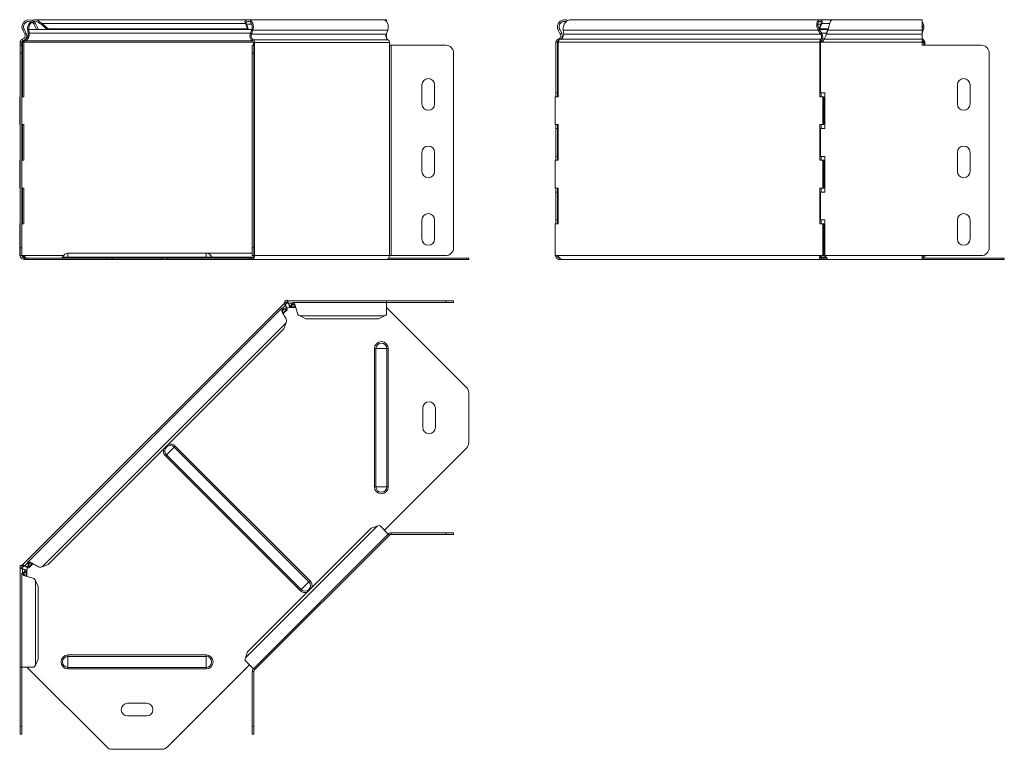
# Model space of a CAD drawing. Header units: millimetres. Extents: x -144 to 1516, y -6295 to 292.
# Tile 10 of 11: x -128 to 492, y -556 to -97. Entities that reach past the tile are written whole.
import ezdxf

# ---------------------------------------------------------------- set-up
doc = ezdxf.new("R2010")
doc.units = ezdxf.units.MM

msp = doc.modelspace()

# ---------------------------------------------------------------- linework, layer by layer
at = {"color": 7, "linetype": 'Continuous', "lineweight": 15}
for p, q in [((-119.28, -98.7), (-118.6, -97.98)), ((-118.6, -99.6), (-117.71, -99.13)), ((16.37, -96.75), (-117.9, -96.75)), ((-117.71, -99.13), (-115.97, -102.4)), ((-115.53, -98.7), (-115.04, -97.98)), ((-114.12, -99.6), (-113.5, -99.13)), ((-113.5, -99.13), (-109.65, -102.4)), ((14.67, -98.7), (14.18, -97.98)), ((15.1, -99.6), (14.48, -99.13)), ((15.86, -102.4), (14.48, -99.13)), ((101.22, -96.75), (16.37, -96.75)), ((103.34, -96.75), (101.22, -96.75)), ((103.34, -97.9), (103.34, -96.75)), ((376.01, -96.75), (219.17, -96.75)), ((377.22, -99.13), (375.84, -102.4)), ((383.66, -96.75), (376.01, -96.75)), ((376.6, -99.6), (377.22, -99.13)), ((377.03, -98.7), (377.52, -97.98)), ((440.41, -96.75), (383.66, -96.75)), ((440.41, -103.37), (440.41, -96.75)), ((-125.66, -103.37), (-124.38, -105.75)), ((-124.77, -102.9), (-123.5, -105.28)), ((-122.54, -103.37), (-121.92, -102.9)), ((-122.25, -105.75), (-122.54, -103.37)), ((-122.25, -105.75), (-121.62, -105.28)), ((-121.62, -105.28), (-121.92, -102.9)), ((-118.6, -99.6), (-116.86, -102.87)), ((-115.97, -102.4), (-116.86, -102.87)), ((-114.12, -99.6), (-110.27, -102.87)), ((-109.65, -102.4), (-110.27, -102.87)), ((16.49, -102.87), (-110.27, -102.87)), ((15.86, -102.4), (-109.65, -102.4)), ((16.49, -102.87), (15.1, -99.6)), ((16.49, -102.87), (15.86, -102.4)), ((18.56, -102.87), (16.49, -102.87)), ((18.55, -102.9), (17.65, -105.28)), ((19.17, -103.37), (18.27, -105.75)), ((103.13, -105.75), (104.03, -103.37)), ((103.34, -105.28), (103.34, -105.19)), ((103.34, -105.28), (103.34, -108.54)), ((211.42, -103.37), (212.3, -102.9)), ((212.69, -105.75), (211.42, -103.37)), ((213.57, -105.28), (212.3, -102.9)), ((212.69, -105.75), (213.57, -105.28)), ((214.53, -103.37), (214.82, -105.75)), ((375.04, -103.37), (375.66, -102.9)), ((376.54, -105.75), (375.04, -103.37)), ((376.6, -99.6), (375.42, -102.4)), ((375.84, -102.4), (375.53, -102.63)), ((375.65, -102.87), (381.07, -102.87)), ((377.17, -105.28), (375.66, -102.9)), ((375.84, -102.4), (381.25, -102.4)), ((376.54, -105.75), (377.17, -105.28)), ((381.06, -102.9), (380.2, -105.28)), ((381.06, -103.37), (380.2, -105.75)), ((380.2, -105.75), (380.2, -105.28)), ((381.06, -103.37), (381.06, -102.9)), ((440.47, -102.9), (440.41, -103.06)), ((440.41, -103.37), (440.41, -105.75)), ((441.1, -103.37), (440.41, -105.19)), ((-127.18, -110.8), (-127.18, -112.8)), ((-126.18, -110.8), (-126.18, -112.8)), ((-125.03, -110.8), (-125.74, -110.8)), ((-125.74, -145.25), (-125.74, -110.8)), ((-125.03, -145.25), (-125.03, -110.8)), ((-124.22, -110.03), (-124.34, -109.38)), ((19.55, -111.05), (19.55, -112.8)), ((20.25, -111.05), (20.25, -112.8)), ((105.11, -112.8), (105.11, -111.05)), ((209.89, -110.8), (210.89, -110.8)), ((209.89, -110.8), (209.89, -142.75)), ((210.89, -110.8), (210.89, -142.75)), ((211.48, -110.03), (211.23, -109.06)), ((211.33, -110.8), (211.33, -145.25)), ((376.07, -145.25), (376.07, -110.8)), ((376.78, -110.8), (376.07, -110.8)), ((376.37, -142.75), (376.37, -110.8)), ((376.37, -110.8), (378.07, -110.8)), ((376.82, -110.03), (376.64, -109.06)), ((379.78, -106.8), (379.78, -106.81)), ((440.41, -109.06), (440.41, -105.75)), ((440.41, -110.8), (440.41, -109.06)), ((440.41, -110.8), (440.41, -112.8)), ((441.47, -111.05), (441.47, -112.8)), ((442.18, -111.05), (442.18, -112.8)), ((-127.18, -117.8), (-127.18, -112.8)), ((-127.18, -112.8), (-126.18, -112.8)), ((-126.18, -112.8), (-126.18, -117.8)), ((18.82, -112.8), (19.82, -112.8)), ((18.82, -117.8), (18.82, -112.8)), ((19.82, -112.8), (19.82, -117.8)), ((20.25, -112.8), (19.82, -112.8)), ((106.17, -112.8), (105.11, -112.8)), ((106.17, -112.8), (140.55, -112.8)), ((477.62, -112.8), (440.41, -112.8)), ((-127.18, -240.25), (-127.18, -117.8)), ((-126.18, -240.25), (-126.18, -117.8)), ((18.82, -117.8), (18.82, -240.25)), ((19.82, -117.8), (19.82, -240.25)), ((145.55, -117.8), (145.55, -240.25)), ((145.55, -117.8), (145.55, -240.25)), ((482.62, -240.25), (482.62, -117.8)), ((125.55, -149.75), (125.55, -137.75)), ((133.55, -137.75), (133.55, -149.75)), ((462.62, -149.75), (462.62, -137.75)), ((470.62, -137.75), (470.62, -149.75)), ((-127.57, -145.25), (-127.57, -162.75)), ((-127.57, -145.25), (-127.18, -145.25)), ((-126.18, -145.25), (-125.03, -145.25)), ((209.5, -162.75), (209.5, -145.25)), ((211.33, -145.25), (209.5, -145.25)), ((209.89, -142.75), (210.89, -142.75)), ((209.89, -145.25), (209.89, -142.75)), ((210.89, -145.25), (210.89, -142.75)), ((377.91, -145.25), (376.07, -145.25)), ((376.37, -142.75), (379.07, -142.75)), ((376.78, -145.25), (376.78, -142.75)), ((377.91, -145.25), (377.91, -162.75)), ((377.91, -145.25), (378.62, -145.25)), ((378.62, -145.25), (378.62, -162.75)), ((379.07, -142.75), (379.07, -165.25)), ((-127.57, -162.75), (-127.18, -162.75)), ((-125.03, -162.75), (-126.18, -162.75)), ((-125.74, -185.25), (-125.74, -162.75)), ((-125.03, -185.25), (-125.03, -162.75)), ((209.5, -162.75), (211.33, -162.75)), ((209.89, -165.25), (209.89, -162.75)), ((209.89, -165.25), (210.89, -165.25)), ((209.89, -165.25), (209.89, -182.75)), ((210.89, -165.25), (210.89, -162.75)), ((210.89, -165.25), (210.89, -182.75)), ((211.33, -162.75), (211.33, -185.25)), ((376.07, -162.75), (377.91, -162.75)), ((376.07, -185.25), (376.07, -162.75)), ((376.37, -182.75), (376.37, -165.25)), ((379.07, -165.25), (376.37, -165.25)), ((376.78, -165.25), (376.78, -162.75)), ((377.91, -162.75), (378.62, -162.75)), ((-127.57, -185.25), (-127.57, -202.75)), ((-127.57, -185.25), (-127.18, -185.25)), ((-126.18, -185.25), (-125.03, -185.25)), ((125.55, -192.25), (125.55, -180.25)), ((133.55, -180.25), (133.55, -192.25)), ((209.5, -202.75), (209.5, -185.25)), ((211.33, -185.25), (209.5, -185.25)), ((209.89, -182.75), (210.89, -182.75)), ((209.89, -185.25), (209.89, -182.75)), ((210.89, -185.25), (210.89, -182.75)), ((377.91, -185.25), (376.07, -185.25)), ((376.37, -182.75), (379.07, -182.75)), ((376.78, -185.25), (376.78, -182.75)), ((377.91, -185.25), (377.91, -202.75)), ((377.91, -185.25), (378.62, -185.25)), ((378.62, -185.25), (378.62, -202.75)), ((379.07, -182.75), (379.07, -205.25)), ((462.62, -192.25), (462.62, -180.25)), ((470.62, -180.25), (470.62, -192.25)), ((-127.57, -202.75), (-127.18, -202.75)), ((-125.03, -202.75), (-126.18, -202.75)), ((-125.74, -225.25), (-125.74, -202.75)), ((-125.03, -225.25), (-125.03, -202.75)), ((209.5, -202.75), (211.33, -202.75)), ((209.89, -205.25), (209.89, -202.75)), ((210.89, -205.25), (210.89, -202.75)), ((211.33, -202.75), (211.33, -225.25)), ((376.07, -202.75), (377.91, -202.75)), ((376.07, -225.25), (376.07, -202.75)), ((376.78, -205.25), (376.78, -202.75)), ((377.91, -202.75), (378.62, -202.75)), ((209.89, -205.25), (210.89, -205.25)), ((209.89, -205.25), (209.89, -222.75)), ((210.89, -205.25), (210.89, -222.75)), ((376.37, -222.75), (376.37, -205.25)), ((379.07, -205.25), (376.37, -205.25)), ((125.55, -234.75), (125.55, -222.75)), ((133.55, -222.75), (133.55, -234.75)), ((209.89, -222.75), (210.89, -222.75)), ((209.89, -225.25), (209.89, -222.75)), ((210.89, -225.25), (210.89, -222.75)), ((376.37, -222.75), (379.07, -222.75)), ((376.78, -225.25), (376.78, -222.75)), ((379.07, -222.75), (379.07, -245.25)), ((462.62, -234.75), (462.62, -222.75)), ((470.62, -222.75), (470.62, -234.75)), ((-127.57, -225.25), (-127.57, -245.25)), ((-127.57, -225.25), (-127.18, -225.25)), ((-126.18, -225.25), (-125.03, -225.25)), ((209.5, -245.25), (209.5, -225.25)), ((211.33, -225.25), (209.5, -225.25)), ((377.91, -225.25), (376.07, -225.25)), ((377.91, -225.25), (377.91, -245.25)), ((377.91, -225.25), (378.62, -225.25)), ((378.62, -225.25), (378.62, -245.25)), ((-127.18, -245.25), (-127.18, -240.25)), ((-126.18, -240.25), (-126.18, -245.25)), ((18.82, -245.25), (18.82, -240.25)), ((19.82, -240.25), (19.82, -245.25)), ((-127.57, -245.25), (-127.18, -245.25)), ((-126.18, -245.25), (-127.18, -245.25)), ((-126.28, -245.25), (-126.49, -245.25)), ((-126.18, -245.25), (-126.09, -245.25)), ((-123.03, -246.75), (-124.68, -246.75)), ((-123.03, -247.75), (-124.68, -247.75)), ((-123.03, -246.75), (-123.03, -247.75)), ((-72.78, -246.75), (-123.03, -246.75)), ((-72.78, -247.75), (-123.03, -247.75)), ((-10.18, -243.75), (-97.18, -243.75)), ((-72.78, -246.75), (-69.25, -246.75)), ((-69.25, -247.75), (-72.78, -247.75)), ((-69.25, -246.75), (-38.12, -246.75)), ((-69.25, -247.75), (-38.12, -247.75)), ((-38.12, -246.75), (-34.59, -246.75)), ((-34.59, -247.75), (-38.12, -247.75)), ((17.07, -246.75), (-34.59, -246.75)), ((17.07, -247.75), (-34.59, -247.75)), ((18.82, -243.75), (-10.18, -243.75)), ((17.07, -246.75), (17.07, -247.75)), ((18.49, -246.75), (17.07, -246.75)), ((18.49, -247.75), (17.07, -247.75)), ((18.49, -247.75), (103.34, -247.75)), ((19.82, -245.25), (18.82, -245.25)), ((19.82, -245.25), (20.25, -245.25)), ((153.59, -247.75), (103.34, -247.75)), ((153.59, -246.75), (104.75, -246.75)), ((105.11, -245.25), (106.17, -245.25)), ((140.55, -245.25), (106.17, -245.25)), ((153.59, -246.75), (155.05, -246.75)), ((155.05, -247.75), (153.59, -247.75)), ((155.05, -246.75), (155.05, -247.75)), ((210.27, -245.25), (209.5, -245.25)), ((210.89, -245.34), (209.89, -245.4)), ((212.39, -247.75), (212.39, -246.75)), ((213.9, -247.75), (212.39, -247.75)), ((213.9, -247.75), (377.04, -247.75)), ((377.04, -246.75), (377.04, -247.75)), ((380.52, -246.75), (377.04, -246.75)), ((380.7, -247.75), (377.04, -247.75)), ((377.91, -245.25), (377.13, -245.25)), ((377.53, -245.25), (377.33, -245.25)), ((377.91, -245.25), (378.62, -245.25)), ((379.07, -243.75), (378.62, -243.75)), ((379.07, -245.25), (379.07, -245.4)), ((380.7, -247.75), (380.7, -247.26)), ((380.7, -247.75), (440.41, -247.75)), ((440.41, -245.25), (477.62, -245.25)), ((440.41, -247.75), (440.41, -245.25)), ((440.55, -246.11), (440.41, -245.78)), ((490.66, -246.75), (440.41, -246.75)), ((490.66, -247.75), (440.41, -247.75)), ((490.66, -246.75), (492.12, -246.75)), ((492.12, -247.75), (490.66, -247.75)), ((492.12, -246.75), (492.12, -247.75)), ((39, -275.22), (-125.74, -439.96)), ((37.16, -278.48), (-122.48, -438.12)), ((37.97, -278.42), (38.59, -279.04)), ((37.97, -278.42), (39.47, -278.71)), ((39, -275.22), (39.45, -274.77)), ((39, -275.22), (39.71, -275.93)), ((39.3, -273.77), (39.3, -274.77)), ((41, -273.77), (39.3, -273.77)), ((41, -274.77), (39.3, -274.77)), ((39.47, -278.71), (40.09, -279.34)), ((39.57, -276.56), (39.75, -276.74)), ((39.71, -275.93), (40.86, -274.77)), ((40.45, -273.77), (40.84, -273.38)), ((40.84, -273.38), (41.23, -273.77)), ((41, -273.77), (41, -274.77)), ((103.34, -273.77), (41, -273.77)), ((41.54, -275.37), (41.54, -275.12)), ((42.7, -277.84), (46.05, -277.84)), ((43.13, -276.57), (43.99, -275.3)), ((43.13, -277.46), (43.99, -276.19)), ((43.13, -276.57), (43.13, -277.46)), ((43.99, -275.3), (43.99, -276.19)), ((103.34, -274.77), (44.6, -274.77)), ((103.34, -274.77), (103.34, -273.77)), ((103.34, -273.77), (140.55, -273.77)), ((103.34, -282.36), (103.34, -274.77)), ((103.34, -274.77), (140.55, -274.77)), ((103.34, -277.93), (153.59, -328.18)), ((140.55, -273.77), (145.55, -273.77)), ((145.55, -274.77), (140.55, -274.77)), ((145.55, -273.77), (145.55, -274.77)), ((38.31, -281.67), (40.68, -279.31)), ((38.59, -279.04), (40.09, -279.34)), ((48.84, -283.24), (52.54, -284.99)), ((98.34, -284.99), (52.54, -284.99)), ((98.34, -284.99), (102.04, -283.24)), ((38.77, -291.31), (40.15, -287.46)), ((38.77, -291.31), (-109.65, -439.73)), ((155.05, -362.84), (155.05, -331.71)), ((126.05, -353.27), (126.05, -341.27)), ((134.05, -341.27), (134.05, -353.27)), ((153.59, -366.37), (101.93, -418.03)), ((104.4, -420.51), (99.04, -415.14)), ((93.64, -416.82), (15.86, -494.6)), ((19.55, -505.36), (104.4, -420.51)), ((105.11, -421.21), (20.25, -506.07)), ((97.49, -415.44), (93.64, -416.82)), ((105.11, -421.21), (104.4, -420.51)), ((106.17, -419.77), (140.55, -419.77)), ((106.17, -420.77), (140.55, -420.77)), ((140.55, -419.77), (145.55, -419.77)), ((145.55, -420.77), (140.55, -420.77)), ((145.55, -419.77), (145.55, -420.77)), ((-126.18, -440.41), (-125.74, -439.96)), ((-125.03, -440.67), (-125.74, -439.96)), ((-122.54, -438.93), (-121.92, -439.55)), ((-122.25, -440.43), (-122.54, -438.93)), ((-121.62, -441.05), (-121.92, -439.55)), ((-121.65, -441.63), (-119.29, -439.27)), ((-117.85, -439.92), (-117.85, -439.93)), ((-113.5, -441.11), (-109.65, -439.73)), ((-127.57, -441.8), (-127.18, -441.41)), ((-127.57, -441.8), (-127.18, -442.19)), ((-127.18, -440.26), (-127.18, -441.96)), ((-127.18, -440.26), (-126.18, -440.26)), ((-127.18, -441.96), (-126.18, -441.96)), ((-127.18, -441.96), (-127.18, -504.3)), ((-126.18, -440.26), (-126.18, -441.96)), ((-126.18, -441.82), (-125.03, -440.67)), ((-126.18, -445.56), (-126.18, -504.3)), ((-125.84, -442.5), (-125.59, -442.5)), ((-125.66, -444.94), (-124.38, -444.09)), ((-125.66, -444.94), (-124.77, -444.94)), ((-124.77, -444.94), (-123.5, -444.09)), ((-124.22, -440.71), (-124.4, -440.53)), ((-124.38, -444.09), (-123.5, -444.09)), ((-123.11, -447), (-123.11, -443.66)), ((-122.25, -440.43), (-121.62, -441.05)), ((-115.97, -453.5), (-117.71, -449.8)), ((-115.97, -453.5), (-115.97, -499.3)), ((15.86, -494.6), (14.48, -498.45)), ((-117.71, -503), (-115.97, -499.3)), ((14.18, -499.99), (19.55, -505.36)), ((-127.18, -504.3), (-126.18, -504.3)), ((-127.18, -541.51), (-127.18, -504.3)), ((-126.18, -504.3), (-118.6, -504.3)), ((-126.18, -541.51), (-126.18, -504.3)), ((-72.78, -554.54), (-123.03, -504.3)), ((17.07, -502.88), (-34.59, -554.54)), ((18.82, -507.13), (18.82, -541.51)), ((19.34, -505.15), (20.25, -506.07)), ((19.82, -507.13), (19.82, -541.51)), ((-59.68, -527.01), (-47.68, -527.01)), ((-47.68, -535.01), (-59.68, -535.01)), ((-127.18, -546.51), (-127.18, -541.51)), ((-126.18, -541.51), (-126.18, -546.51)), ((18.82, -546.51), (18.82, -541.51)), ((19.82, -541.51), (19.82, -546.51)), ((-126.18, -546.51), (-127.18, -546.51)), ((19.82, -546.51), (18.82, -546.51)), ((-69.25, -556.01), (-38.12, -556.01))]:
    msp.add_line(p, q, dxfattribs=at)
at = {"color": 7, "linetype": 'Continuous', "lineweight": 0}
for p, q in [((14.48, -99.13), (-113.5, -99.13)), ((377.22, -99.13), (382.3, -99.13)), ((-125.66, -103.37), (-124.77, -102.9)), ((-124.38, -105.75), (-123.5, -105.28)), ((18.55, -102.9), (-121.92, -102.9)), ((17.65, -105.28), (-121.62, -105.28)), ((18.55, -99.6), (15.1, -99.6)), ((18.27, -105.75), (17.65, -105.28)), ((19.17, -103.37), (18.55, -102.9)), ((104.03, -103.37), (19.17, -103.37)), ((103.34, -105.28), (103.31, -105.28)), ((214.53, -103.37), (375.04, -103.37)), ((374.81, -99.6), (376.6, -99.6)), ((375.66, -102.9), (381.06, -102.9)), ((377.17, -105.28), (380.2, -105.28)), ((381.06, -103.37), (440.41, -103.37)), ((440.41, -102.9), (440.47, -102.9)), ((441.1, -103.37), (440.47, -102.9)), ((-127.18, -110.8), (-126.18, -110.8)), ((-125.84, -109.06), (-125.59, -110.03)), ((19.52, -110.8), (-125.03, -110.8)), ((18.69, -110.03), (-124.22, -110.03)), ((103.13, -105.75), (18.27, -105.75)), ((19.34, -109.33), (19.14, -110.29)), ((104.19, -109.33), (19.34, -109.33)), ((20.25, -111.05), (19.55, -111.05)), ((105.11, -111.05), (20.25, -111.05)), ((211.33, -110.8), (376.07, -110.8)), ((212.67, -109.06), (376.64, -109.06)), ((214.82, -105.75), (376.54, -105.75)), ((376.71, -110.29), (378.19, -110.29)), ((378.07, -110.8), (440.41, -110.8)), ((378.61, -109.06), (440.41, -109.06)), ((380.2, -105.75), (440.41, -105.75)), ((440.41, -110.29), (441.06, -110.29)), ((440.41, -111.05), (441.47, -111.05)), ((441.26, -109.33), (441.06, -110.29)), ((442.18, -111.05), (441.47, -111.05)), ((20.25, -245.25), (20.25, -112.8)), ((105.11, -245.25), (105.11, -112.8)), ((106.17, -245.25), (106.17, -112.8)), ((-126.18, -117.8), (-127.18, -117.8)), ((19.82, -117.8), (18.82, -117.8)), ((-127.18, -240.25), (-126.18, -240.25)), ((18.82, -240.25), (19.82, -240.25)), ((-100.15, -245.25), (-125.78, -245.25)), ((-124.68, -247.75), (-124.68, -246.75)), ((-97.18, -246.11), (-100.62, -246.11)), ((-97.18, -246.11), (-97.18, -243.75)), ((-97.18, -246.75), (-97.18, -246.11)), ((-97.18, -246.11), (-10.18, -246.11)), ((-72.78, -247.75), (-72.78, -246.75)), ((-69.25, -246.75), (-69.25, -247.75)), ((-38.12, -247.75), (-38.12, -246.75)), ((-34.59, -246.75), (-34.59, -247.75)), ((-10.18, -246.11), (-10.18, -243.75)), ((-10.18, -246.75), (-10.18, -246.11)), ((-10.18, -246.11), (-6.75, -246.11)), ((-6.75, -246.11), (19.36, -246.11)), ((18.49, -247.75), (18.49, -246.75)), ((105.11, -245.25), (20.25, -245.25)), ((153.59, -247.75), (153.59, -246.75)), ((210.58, -245.25), (376.83, -245.25)), ((376.36, -246.11), (380.03, -246.11)), ((379.07, -245.25), (440.41, -245.25)), ((440.55, -246.11), (440.41, -246.11)), ((490.66, -247.75), (490.66, -246.75)), ((39.57, -276.56), (37.73, -278.41)), ((44.15, -275.12), (41.54, -275.12)), ((45.89, -277.46), (43.13, -277.46)), ((45.19, -276.19), (43.99, -276.19)), ((140.55, -274.77), (140.55, -273.77)), ((38.59, -279.04), (37.74, -279.89)), ((40.09, -279.34), (38.15, -281.28)), ((102.04, -283.24), (48.84, -283.24)), ((40.15, -287.46), (-113.5, -441.11)), ((96.62, -303.77), (95.68, -303.77)), ((95.68, -303.77), (95.68, -390.77)), ((103.48, -303.77), (96.62, -303.77)), ((96.62, -303.77), (96.62, -390.77)), ((103.48, -303.77), (103.48, -390.77)), ((104.42, -303.77), (103.48, -303.77)), ((104.42, -303.77), (104.42, -390.77)), ((-30.33, -365.77), (-29.67, -365.11)), ((-29.67, -365.11), (55.16, -449.95)), ((-35.85, -371.28), (-35.19, -370.62)), ((-35.85, -371.28), (48.99, -456.12)), ((-35.19, -370.62), (-30.33, -365.77)), ((-35.19, -370.62), (49.65, -455.46)), ((-30.33, -365.77), (54.5, -450.61)), ((96.62, -390.77), (95.68, -390.77)), ((103.48, -390.77), (96.62, -390.77)), ((104.42, -390.77), (103.48, -390.77)), ((97.49, -415.44), (14.48, -498.45)), ((106.17, -420.77), (106.17, -419.77)), ((140.55, -420.77), (140.55, -419.77)), ((-122.55, -438.68), (-124.4, -440.53)), ((-121.07, -438.7), (-121.92, -439.55)), ((-119.68, -439.11), (-121.62, -441.05)), ((-125.84, -442.5), (-125.84, -445.11)), ((-124.77, -444.94), (-124.77, -446.15)), ((-123.5, -444.09), (-123.5, -446.85)), ((-117.71, -449.8), (-117.71, -503)), ((49.65, -455.46), (54.5, -450.61)), ((54.5, -450.61), (55.16, -449.95)), ((48.99, -456.12), (49.65, -455.46)), ((-97.18, -497.58), (-97.18, -496.64)), ((-97.18, -496.64), (-10.18, -496.64)), ((-97.18, -504.44), (-97.18, -497.58)), ((-97.18, -497.58), (-10.18, -497.58)), ((-10.18, -497.58), (-10.18, -496.64)), ((-10.18, -504.44), (-10.18, -497.58)), ((-97.18, -504.44), (-10.18, -504.44)), ((-97.18, -505.38), (-97.18, -504.44)), ((-97.18, -505.38), (-10.18, -505.38)), ((-10.18, -505.38), (-10.18, -504.44)), ((19.82, -507.13), (18.82, -507.13)), ((-127.18, -541.51), (-126.18, -541.51)), ((18.82, -541.51), (19.82, -541.51))]:
    msp.add_line(p, q, dxfattribs=at)
at = {"color": 7, "linetype": 'Continuous', "lineweight": 15, "flags": 128}
for points in [[(14.18, -97.98), (14.84, -97.3), (15.6, -96.88), (16.4, -96.75), (17.21, -96.91), (17.96, -97.35), (18.6, -98.05), (19.1, -98.96), (19.43, -100.01), (19.55, -101.15), (19.46, -102.29), (19.17, -103.37)], [(14.67, -98.7), (15.3, -98.09), (16.04, -97.78), (16.82, -97.81), (17.54, -98.17), (18.16, -98.83), (18.6, -99.73), (18.82, -100.78), (18.8, -101.87), (18.55, -102.9)], [(104.03, -103.37), (104.31, -102.29), (104.4, -101.15), (104.28, -100.01), (103.96, -98.96), (103.46, -98.05), (102.81, -97.35), (102.06, -96.91), (101.26, -96.75), (101.22, -96.75)], [(440.41, -109.86), (440.56, -109.99), (441.06, -110.29)]]:
    msp.add_lwpolyline(points, dxfattribs=at)
at = {"color": 7, "linetype": 'Continuous', "lineweight": 15}
for centre, radius, start, end in [((-121.68, -101.25), 4.5, 46.69362, 208.07249), ((-121.68, -101.25), 3.5, 46.69362, 208.07249), ((435.77, -101.26), 5.73, 338.38686, 35.91144), ((-126.41, -106.83), 3.3, 284.5412, 28.07249), ((21.3, -106.92), 4, 155.80956, 237.33007), ((436.03, -101.25), 4.74, 339.67451, 22.3977), ((-125.38, -110.8), 1.8, 104.5412, 180), ((-125.38, -110.8), 0.8, 104.5412, 180), ((-126.41, -106.83), 2.3, 284.5412, 28.07249), ((20.88, -106.92), 2.86, 155.80956, 237.33007), ((18.74, -110.99), 0.811, 355.50711, 60.34706), ((18.44, -110.91), 1.82, 355.50711, 60.34706), ((105.73, -106.92), 2.86, 155.80956, 237.33007), ((103.29, -110.91), 1.82, 355.50711, 60.34706), ((442.04, -107.62), 1.88, 209.50183, 245.41474), ((440.66, -110.99), 0.811, 355.50711, 60.34706), ((440.36, -110.91), 1.82, 355.50711, 60.34706), ((140.55, -117.8), 5, 0, 90), ((140.55, -117.8), 5, 0, 90), ((477.62, -117.8), 5, 0, 90), ((129.55, -137.75), 4, 0, 180), ((466.62, -137.75), 4, 0, 180), ((129.55, -149.75), 4, 180, 0), ((466.62, -149.75), 4, 180, 0), ((129.55, -180.25), 4, 0, 180), ((466.62, -180.25), 4, 0, 180), ((129.55, -192.25), 4, 180, 0), ((466.62, -192.25), 4, 180, 0), ((129.55, -222.75), 4, 0, 180), ((466.62, -222.75), 4, 0, 180), ((129.55, -234.75), 4, 180, 0), ((466.62, -234.75), 4, 180, 0), ((140.55, -240.25), 5, 270, 0), ((140.55, -240.25), 5, 270, 0), ((477.62, -240.25), 5, 270, 360), ((-124.68, -245.25), 2.5, 180, 270), ((-124.68, -245.25), 1.5, 180, 270), ((-125.94, -246.49), 1.25, 82.98465, 97.01535), ((-101.55, -245.75), 1, 270, 338.97733), ((-97.18, -247.43), 3.68, 90, 158.97733), ((-10.18, -247.43), 3.68, 21.02267, 90), ((-5.82, -245.75), 1, 201.02267, 270), ((18.04, -245.56), 2.23, 281.42175, 8.04947), ((18.22, -245.44), 1.34, 281.42175, 8.04947), ((102.9, -245.56), 2.23, 281.42175, 8.04947), ((212.39, -245.25), 2.5, 180, 183.3405), ((210.43, -246.49), 1.25, 82.98465, 97.01535), ((376.98, -246.49), 1.25, 82.98465, 97.01535), ((441.49, -245.75), 1, 201.02267, 270), ((439.83, -245.34), 1.64, 311.24132, 3.02876), ((438.99, -245.29), 3.19, 332.75408, 0.72057), ((41.22, -275.62), 2.5, 250.24963, 300.99751), ((150.05, -331.71), 5, 0, 45), ((130.05, -341.27), 4, 0, 180), ((130.05, -353.27), 4, 180, 0), ((150.05, -362.84), 5, 315, 0), ((106.17, -422.27), 2.5, 90, 135), ((106.17, -422.27), 1.5, 90, 135), ((-125.34, -442.17), 2.5, 328.78935, 18.85671), ((21.32, -507.13), 2.5, 135, 180), ((21.32, -507.13), 1.5, 135, 180), ((-59.68, -531.01), 4, 90, 270), ((-47.68, -531.01), 4, 270, 90), ((-69.25, -551.01), 5, 225, 270), ((-38.12, -551.01), 5, 270, 315)]:
    msp.add_arc(centre, radius, start, end, dxfattribs=at)
at = {"color": 7, "linetype": 'Continuous', "lineweight": 0}
for centre, radius, start, end in [((100.05, -303.77), 4.37, 0, 180), ((100.05, -303.77), 3.43, 0, 180), ((-32.76, -368.2), 3.43, 45, 225), ((-32.76, -368.2), 4.37, 45, 105.1051), ((-32.76, -368.2), 4.37, 164.8949, 225), ((100.05, -390.77), 4.37, 180, 0), ((100.05, -390.77), 3.43, 180, 0), ((52.08, -453.03), 3.43, 225, 45), ((52.08, -453.03), 4.37, 344.8949, 45), ((52.08, -453.03), 4.37, 225, 285.1051), ((-97.18, -501.01), 4.37, 90, 270), ((-97.18, -501.01), 3.43, 90, 270), ((-10.18, -501.01), 4.37, 270, 90), ((-10.18, -501.01), 3.43, 270, 90)]:
    msp.add_arc(centre, radius, start, end, dxfattribs=at)
at = {"color": 7, "linetype": 'Continuous', "lineweight": 15}
for points, knots in [([(-122.54, -103.37), (-122.58, -102.88), (-122.66, -101.89), (-122.27, -100.28), (-121.61, -98.87), (-120.94, -98.22), (-120.65, -97.93)], [0, 0, 0, 0, 0.264782, 0.529565, 0.794347, 1, 1, 1, 1]), ([(-121.92, -102.9), (-121.92, -102.51), (-121.93, -101.75), (-121.57, -100.48), (-120.92, -99.36), (-120.29, -98.62), (-119.86, -98.41), (-119.81, -98.38)], [0, 0, 0, 0, 0.240268, 0.480537, 0.720805, 0.961074, 1, 1, 1, 1]), ([(-119.71, -97.29), (-119.51, -97.16), (-118.89, -96.78), (-117.68, -96.68), (-116.25, -97), (-115.44, -97.65), (-115.04, -97.98)], [0, 0, 0, 0, 0.134412, 0.422942, 0.711471, 1, 1, 1, 1]), ([(-118.59, -97.87), (-118.3, -97.81), (-117.62, -97.68), (-116.53, -97.96), (-115.86, -98.45), (-115.53, -98.7)], [0, 0, 0, 0, 0.26954, 0.63477, 1, 1, 1, 1]), ([(211.42, -103.37), (211.21, -102.88), (210.81, -101.89), (210.9, -100.27), (211.51, -98.79), (212.6, -97.6), (214.03, -96.85), (215.61, -96.69), (216.8, -96.86), (217.31, -97.21), (217.39, -97.27)], [0, 0, 0, 0, 0.139254, 0.278508, 0.417762, 0.557016, 0.69627, 0.835524, 0.974778, 1, 1, 1, 1]), ([(212.3, -102.9), (212.14, -102.51), (211.83, -101.75), (211.9, -100.49), (212.37, -99.33), (213.22, -98.41), (214.33, -97.85), (215.46, -97.67), (216.13, -97.87), (216.41, -97.95)], [0, 0, 0, 0, 0.149172, 0.298344, 0.447516, 0.596688, 0.74586, 0.895032, 1, 1, 1, 1]), ([(219.18, -96.78), (218.77, -96.81), (217.88, -96.86), (216.62, -97.61), (215.54, -98.78), (214.79, -100.27), (214.42, -101.89), (214.49, -102.88), (214.53, -103.37)], [0, 0, 0, 0, 0.145898, 0.316718, 0.487539, 0.658359, 0.82918, 1, 1, 1, 1]), ([(375.04, -103.37), (374.76, -102.9), (374.54, -102.39), (374.23, -101.35), (374.14, -100.81), (374.09, -99.78), (374.13, -99.28), (374.32, -98.39), (374.47, -97.99), (374.85, -97.35), (375.08, -97.11), (375.59, -96.79), (375.86, -96.73), (376.4, -96.78), (376.66, -96.9), (377.14, -97.32), (377.35, -97.61), (377.52, -97.98)], [0, 0, 0, 0, 0.125, 0.125, 0.25, 0.25, 0.375, 0.375, 0.5, 0.5, 0.625, 0.625, 0.75, 0.75, 0.875, 0.875, 1, 1, 1, 1]), ([(375.66, -102.9), (375.42, -102.53), (375.23, -102.14), (374.94, -101.32), (374.84, -100.91), (374.76, -100.1), (374.77, -99.72), (374.87, -99.03), (374.96, -98.72), (375.22, -98.22), (375.37, -98.03), (375.72, -97.78), (375.91, -97.73), (376.28, -97.78), (376.46, -97.87), (376.79, -98.19), (376.93, -98.42), (377.03, -98.7)], [0, 0, 0, 0, 0.125, 0.125, 0.25, 0.25, 0.375, 0.375, 0.5, 0.5, 0.625, 0.625, 0.75, 0.75, 0.875, 0.875, 1, 1, 1, 1]), ([(383.66, -96.78), (383.53, -96.81), (383.25, -96.86), (382.83, -97.61), (382.39, -98.78), (381.94, -100.27), (381.5, -101.89), (381.2, -102.88), (381.06, -103.37)], [0, 0, 0, 0, 0.145898, 0.316718, 0.487539, 0.658359, 0.82918, 1, 1, 1, 1]), ([(-124.22, -110.03), (-123.79, -109.9), (-123.38, -109.67), (-122.65, -109.02), (-122.34, -108.61), (-121.87, -107.7), (-121.71, -107.2), (-121.55, -106.21), (-121.55, -105.72), (-121.62, -105.28)], [0, 0, 0, 0, 0.25, 0.25, 0.5, 0.5, 0.75, 0.75, 1, 1, 1, 1]), ([(213.33, -108.76), (213.46, -108.56), (213.72, -108.16), (213.92, -107.45), (213.98, -106.71), (213.88, -105.96), (213.67, -105.51), (213.57, -105.28)], [0, 0, 0, 0, 0.1889888, 0.3917416, 0.5944944, 0.7972472, 1, 1, 1, 1]), ([(376.82, -110.03), (377.07, -109.9), (377.29, -109.67), (377.64, -109.02), (377.76, -108.61), (377.85, -107.7), (377.83, -107.2), (377.61, -106.21), (377.42, -105.72), (377.17, -105.28)], [0, 0, 0, 0, 0.25, 0.25, 0.5, 0.5, 0.75, 0.75, 1, 1, 1, 1]), ([(380.2, -105.28), (380.14, -105.51), (380.01, -105.96), (379.86, -106.49), (379.79, -106.77), (379.78, -106.8)], [0, 0, 0, 0, 0.471133, 0.942267, 1, 1, 1, 1]), ([(381.77, -101), (381.68, -101.24), (381.44, -101.9), (381.2, -102.51), (381.06, -102.9)], [0, 0, 0, 0, 0.374777, 1, 1, 1, 1]), ([(-125.74, -110.8), (-125.69, -110.6), (-125.63, -110.29), (-125.47, -110.03), (-125.42, -109.94)], [0, 0, 0, 0, 0.653958, 1, 1, 1, 1]), ([(-125.03, -110.8), (-124.96, -110.63), (-124.86, -110.45), (-124.58, -110.17), (-124.41, -110.07), (-124.22, -110.03)], [0, 0, 0, 0, 0.5, 0.5, 1, 1, 1, 1]), ([(-123.88, -108.85), (-123.74, -108.77), (-123.45, -108.59), (-123.07, -108.21), (-122.74, -107.76), (-122.49, -107.26), (-122.32, -106.74), (-122.24, -106.22), (-122.24, -105.91), (-122.25, -105.75)], [0, 0, 0, 0, 0.133466, 0.277889, 0.422311, 0.566733, 0.711155, 0.855578, 1, 1, 1, 1]), ([(209.89, -110.8), (209.89, -110.41), (210.02, -110.01), (210.5, -109.39), (210.85, -109.16), (211.23, -109.06)], [0, 0, 0, 0, 0.5, 0.5, 1, 1, 1, 1]), ([(210.89, -110.8), (210.89, -110.63), (210.95, -110.45), (211.16, -110.17), (211.31, -110.07), (211.48, -110.03)], [0, 0, 0, 0, 0.5, 0.5, 1, 1, 1, 1]), ([(211.23, -109.06), (211.57, -108.97), (211.88, -108.81), (212.41, -108.36), (212.62, -108.07), (212.9, -107.44), (212.97, -107.09), (212.94, -106.4), (212.85, -106.06), (212.69, -105.75)], [0, 0, 0, 0, 0.25, 0.25, 0.5, 0.5, 0.75, 0.75, 1, 1, 1, 1]), ([(212.67, -109.06), (212.34, -109.16), (212.03, -109.39), (211.56, -110.01), (211.4, -110.41), (211.33, -110.8)], [0, 0, 0, 0, 0.5, 0.5, 1, 1, 1, 1]), ([(214.82, -105.75), (214.85, -106.06), (214.82, -106.4), (214.65, -107.09), (214.51, -107.44), (214.12, -108.07), (213.88, -108.36), (213.32, -108.81), (213, -108.97), (212.67, -109.06)], [0, 0, 0, 0, 0.25, 0.25, 0.5, 0.5, 0.75, 0.75, 1, 1, 1, 1]), ([(376.07, -110.8), (376.01, -110.41), (376.04, -110.01), (376.25, -109.39), (376.44, -109.16), (376.64, -109.06)], [0, 0, 0, 0, 0.5, 0.5, 1, 1, 1, 1]), ([(376.64, -109.06), (376.79, -108.97), (376.91, -108.81), (377.1, -108.36), (377.15, -108.07), (377.16, -107.44), (377.12, -107.09), (376.91, -106.4), (376.75, -106.06), (376.54, -105.75)], [0, 0, 0, 0, 0.25, 0.25, 0.5, 0.5, 0.75, 0.75, 1, 1, 1, 1]), ([(376.78, -110.8), (376.71, -110.63), (376.69, -110.45), (376.72, -110.17), (376.76, -110.07), (376.82, -110.03)], [0, 0, 0, 0, 0.5, 0.5, 1, 1, 1, 1]), ([(378.61, -109.06), (378.52, -109.16), (378.43, -109.39), (378.25, -110.01), (378.16, -110.41), (378.07, -110.8)], [0, 0, 0, 0, 0.5, 0.5, 1, 1, 1, 1]), ([(380.2, -105.75), (380.07, -106.06), (379.94, -106.4), (379.67, -107.09), (379.54, -107.44), (379.27, -108.07), (379.14, -108.36), (378.88, -108.81), (378.74, -108.97), (378.61, -109.06)], [0, 0, 0, 0, 0.25, 0.25, 0.5, 0.5, 0.75, 0.75, 1, 1, 1, 1]), ([(-124.7, -246.79), (-124.75, -246.74), (-124.95, -246.53), (-125.27, -246.13), (-125.66, -245.71), (-125.98, -245.44), (-126.18, -245.37), (-126.24, -245.35)], [0, 0, 0, 0, 0.091759, 0.373939, 0.634781, 0.889624, 1, 1, 1, 1]), ([(-123.17, -246.75), (-123.25, -246.75), (-123.35, -246.73), (-123.53, -246.65), (-123.62, -246.59), (-123.8, -246.46), (-123.89, -246.39), (-124.03, -246.28), (-124.07, -246.24), (-124.14, -246.18), (-124.17, -246.16), (-124.2, -246.13), (-124.21, -246.12), (-124.23, -246.1), (-124.23, -246.1), (-124.24, -246.09), (-124.25, -246.09), (-124.25, -246.09), (-124.25, -246.08), (-124.25, -246.08), (-124.25, -246.08), (-124.38, -245.98), (-124.5, -245.87), (-124.73, -245.69), (-124.85, -245.6), (-125.1, -245.46), (-125.22, -245.4), (-125.49, -245.3), (-125.63, -245.27), (-125.78, -245.25)], [0, 0, 0, 0, 0.125, 0.125, 0.25, 0.25, 0.375, 0.375, 0.4375, 0.4375, 0.46875, 0.46875, 0.484375, 0.484375, 0.492188, 0.492188, 0.496094, 0.496094, 0.498047, 0.498047, 0.5, 0.5, 0.625, 0.625, 0.75, 0.75, 0.875, 0.875, 1, 1, 1, 1]), ([(212.39, -247.75), (212.33, -247.75), (212.23, -247.75), (212.07, -247.73), (211.92, -247.71), (211.78, -247.68), (211.64, -247.64), (211.5, -247.59), (211.37, -247.54), (211.25, -247.48), (211.13, -247.41), (211.02, -247.34), (210.91, -247.27), (210.82, -247.2), (210.72, -247.12), (210.64, -247.04), (210.56, -246.95), (210.48, -246.87), (210.41, -246.79), (210.35, -246.7), (210.25, -246.56), (210.13, -246.35), (210.03, -246.09), (209.95, -245.84), (209.91, -245.6), (209.9, -245.47), (209.89, -245.4)], [0, 0, 0, 0, 0.036, 0.07123, 0.105706, 0.139446, 0.172469, 0.204795, 0.236446, 0.267444, 0.297814, 0.327581, 0.356773, 0.38542, 0.413551, 0.4412, 0.468401, 0.495189, 0.521604, 0.547683, 0.573467, 0.652024, 0.732615, 0.816667, 0.905438, 1, 1, 1, 1]), ([(210.58, -245.25), (210.64, -245.27), (210.76, -245.32), (210.92, -245.39), (211.07, -245.47), (211.2, -245.55), (211.32, -245.64), (211.44, -245.74), (211.57, -245.88), (211.72, -246.05), (211.88, -246.24), (212.05, -246.43), (212.23, -246.64), (212.41, -246.83), (212.59, -247.02), (212.78, -247.2), (212.96, -247.35), (213.15, -247.49), (213.35, -247.6), (213.54, -247.68), (213.72, -247.74), (213.84, -247.75), (213.9, -247.75)], [0, 0, 0, 0, 0.0527, 0.100681, 0.144042, 0.182914, 0.217484, 0.248014, 0.29495, 0.343138, 0.393022, 0.445004, 0.499439, 0.552547, 0.605579, 0.65885, 0.712671, 0.767342, 0.82315, 0.880366, 0.939239, 1, 1, 1, 1]), ([(212.39, -246.75), (212.12, -246.75), (211.88, -246.68), (211.58, -246.52), (211.49, -246.46), (211.34, -246.33), (211.27, -246.26), (211.19, -246.15), (211.16, -246.12), (211.13, -246.07), (211.13, -246.07), (211.12, -246.05), (211.11, -246.04), (211.09, -246.01), (211.08, -245.99), (211.03, -245.9), (211, -245.82), (210.92, -245.6), (210.9, -245.46), (210.89, -245.34)], [0, 0, 0, 0, 0.25, 0.25, 0.375, 0.375, 0.5, 0.5, 0.5625, 0.5625, 0.578125, 0.578125, 0.59375, 0.59375, 0.625, 0.625, 0.75, 0.75, 1, 1, 1, 1]), ([(377.04, -247.75), (377, -247.75), (376.92, -247.75), (376.8, -247.73), (376.68, -247.71), (376.58, -247.68), (376.48, -247.64), (376.38, -247.59), (376.29, -247.54), (376.21, -247.48), (376.14, -247.42), (376.07, -247.35), (376.01, -247.28), (375.96, -247.2), (375.91, -247.12), (375.87, -247.04), (375.84, -246.96), (375.81, -246.88), (375.79, -246.8), (375.78, -246.72), (375.77, -246.56), (375.78, -246.34), (375.85, -246.07), (375.98, -245.82), (376.15, -245.61), (376.35, -245.45), (376.58, -245.32), (376.74, -245.27), (376.83, -245.25)], [0, 0, 0, 0, 0.031769, 0.062831, 0.0932, 0.122891, 0.151919, 0.180302, 0.208059, 0.235209, 0.261772, 0.287771, 0.31323, 0.338175, 0.362632, 0.386629, 0.410198, 0.433371, 0.45618, 0.478661, 0.500851, 0.578177, 0.651322, 0.721475, 0.789977, 0.858273, 0.92782, 1, 1, 1, 1]), ([(377.04, -246.75), (376.91, -246.75), (376.8, -246.73), (376.61, -246.65), (376.53, -246.59), (376.42, -246.46), (376.38, -246.39), (376.35, -246.28), (376.35, -246.24), (376.35, -246.18), (376.35, -246.16), (376.35, -246.13), (376.35, -246.12), (376.36, -246.1), (376.36, -246.1), (376.36, -246.09), (376.36, -246.09), (376.36, -246.09), (376.36, -246.08), (376.36, -246.08), (376.36, -246.08), (376.39, -245.98), (376.43, -245.87), (376.57, -245.69), (376.66, -245.6), (376.86, -245.46), (376.98, -245.4), (377.24, -245.3), (377.38, -245.27), (377.53, -245.25)], [0, 0, 0, 0, 0.125, 0.125, 0.25, 0.25, 0.375, 0.375, 0.4375, 0.4375, 0.46875, 0.46875, 0.484375, 0.484375, 0.492188, 0.492188, 0.496094, 0.496094, 0.498047, 0.498047, 0.5, 0.5, 0.625, 0.625, 0.75, 0.75, 0.875, 0.875, 1, 1, 1, 1]), ([(379.07, -245.4), (379.15, -245.44), (379.29, -245.53), (379.5, -245.67), (379.68, -245.79), (379.83, -245.91), (379.96, -246.03), (380.08, -246.16), (380.21, -246.31), (380.34, -246.5), (380.45, -246.69), (380.55, -246.89), (380.63, -247.06), (380.69, -247.22), (380.73, -247.36), (380.76, -247.49), (380.77, -247.6), (380.76, -247.68), (380.74, -247.74), (380.71, -247.75), (380.7, -247.75)], [0, 0, 0, 0, 0.060779, 0.116021, 0.165803, 0.210232, 0.249456, 0.283693, 0.336739, 0.391737, 0.449105, 0.50921, 0.572372, 0.623932, 0.678241, 0.735597, 0.796253, 0.860423, 0.928288, 1, 1, 1, 1]), ([(40.45, -285.92), (40.28, -285.54), (40.07, -285.12), (39.59, -284.22), (39.33, -283.75), (38.79, -282.79), (38.52, -282.31), (38.01, -281.39), (37.78, -280.95), (37.4, -280.15), (37.25, -279.79), (37.06, -279.18), (37.02, -278.93), (37.07, -278.56), (37.16, -278.44), (37.47, -278.33), (37.69, -278.35), (37.97, -278.42)], [0, 0, 0, 0, 0.125, 0.125, 0.25, 0.25, 0.375, 0.375, 0.5, 0.5, 0.625, 0.625, 0.75, 0.75, 0.875, 0.875, 1, 1, 1, 1]), ([(39.57, -276.56), (39.37, -276.22), (39.18, -275.91), (38.97, -275.45), (38.94, -275.29), (39, -275.22)], [0, 0, 0, 0, 0.5, 0.5, 1, 1, 1, 1]), ([(39.47, -278.71), (39.68, -278.73), (39.84, -278.71), (40.05, -278.54), (40.09, -278.4), (40.08, -278.01), (40.03, -277.77), (39.84, -277.21), (39.72, -276.89), (39.57, -276.56)], [0, 0, 0, 0, 0.25, 0.25, 0.5, 0.5, 0.75, 0.75, 1, 1, 1, 1]), ([(39.75, -276.74), (39.69, -276.55), (39.65, -276.38), (39.62, -276.1), (39.64, -275.99), (39.71, -275.93)], [0, 0, 0, 0, 0.5, 0.5, 1, 1, 1, 1]), ([(40.46, -275.18), (40.17, -275.45), (39.87, -275.73), (39.66, -276.02), (39.66, -276.03)], [0, 0, 0, 0, 0.969228, 1, 1, 1, 1]), ([(40.09, -279.34), (40.35, -279.41), (40.54, -279.41), (40.76, -279.25), (40.78, -279.09), (40.69, -278.62), (40.57, -278.31), (40.22, -277.58), (40, -277.17), (39.75, -276.74)], [0, 0, 0, 0, 0.25, 0.25, 0.5, 0.5, 0.75, 0.75, 1, 1, 1, 1]), ([(41, -273.77), (41.09, -273.77), (41.18, -273.91), (41.36, -274.39), (41.45, -274.74), (41.54, -275.12)], [0, 0, 0, 0, 0.5, 0.5, 1, 1, 1, 1]), ([(41, -274.77), (41.09, -274.77), (41.18, -274.83), (41.36, -275.05), (41.45, -275.2), (41.54, -275.37)], [0, 0, 0, 0, 0.5, 0.5, 1, 1, 1, 1]), ([(41.54, -275.12), (41.67, -275.46), (41.81, -275.77), (42.07, -276.3), (42.2, -276.51), (42.47, -276.79), (42.6, -276.86), (42.87, -276.83), (43, -276.74), (43.13, -276.57)], [0, 0, 0, 0, 0.25, 0.25, 0.5, 0.5, 0.75, 0.75, 1, 1, 1, 1]), ([(41.54, -275.37), (41.67, -275.85), (41.81, -276.31), (42.07, -277.06), (42.2, -277.37), (42.47, -277.77), (42.6, -277.86), (42.87, -277.82), (43, -277.69), (43.13, -277.46)], [0, 0, 0, 0, 0.25, 0.25, 0.5, 0.5, 0.75, 0.75, 1, 1, 1, 1]), ([(43.99, -275.3), (44.13, -275.06), (44.28, -274.89), (44.58, -274.74), (44.73, -274.76), (45.02, -274.99), (45.17, -275.19), (45.47, -275.76), (45.61, -276.12), (45.91, -276.96), (46.06, -277.44), (46.35, -278.45), (46.5, -278.98), (46.8, -280.03), (46.95, -280.56), (47.24, -281.53), (47.39, -281.98), (47.54, -282.36)], [0, 0, 0, 0, 0.125, 0.125, 0.25, 0.25, 0.375, 0.375, 0.5, 0.5, 0.625, 0.625, 0.75, 0.75, 0.875, 0.875, 1, 1, 1, 1]), ([(43.99, -276.19), (44.13, -276.03), (44.43, -275.72), (44.87, -275.79), (45.32, -276.26), (45.76, -277.11), (46.19, -278.18), (46.47, -278.96), (46.6, -279.32)], [0, 0, 0, 0, 0.169689, 0.339378, 0.509068, 0.678757, 0.848446, 1, 1, 1, 1]), ([(38.94, -283.07), (38.78, -282.73), (38.44, -281.99), (37.99, -280.95), (37.7, -280.03), (37.68, -279.39), (37.95, -279.02), (38.38, -279.03), (38.59, -279.04)], [0, 0, 0, 0, 0.14628, 0.317024, 0.487768, 0.658512, 0.829256, 1, 1, 1, 1]), ([(-125.74, -439.96), (-125.67, -439.9), (-125.51, -439.93), (-125.04, -440.14), (-124.73, -440.32), (-124.4, -440.53)], [0, 0, 0, 0, 0.5, 0.5, 1, 1, 1, 1]), ([(-122.54, -438.93), (-122.61, -438.65), (-122.63, -438.43), (-122.52, -438.12), (-122.4, -438.02), (-122.03, -437.97), (-121.78, -438.01), (-121.17, -438.21), (-120.81, -438.36), (-120.01, -438.74), (-119.57, -438.97), (-118.64, -439.48), (-118.16, -439.75), (-117.21, -440.29), (-116.73, -440.55), (-115.84, -441.03), (-115.42, -441.24), (-115.04, -441.41)], [0, 0, 0, 0, 0.125, 0.125, 0.25, 0.25, 0.375, 0.375, 0.5, 0.5, 0.625, 0.625, 0.75, 0.75, 0.875, 0.875, 1, 1, 1, 1]), ([(-121.92, -439.55), (-121.92, -439.34), (-121.94, -438.91), (-121.57, -438.64), (-120.93, -438.66), (-120.01, -438.95), (-118.95, -439.4), (-118.2, -439.76), (-117.85, -439.92)], [0, 0, 0, 0, 0.169607, 0.339213, 0.50882, 0.678426, 0.848033, 1, 1, 1, 1]), ([(-125.84, -442.5), (-126.22, -442.41), (-126.57, -442.32), (-127.05, -442.14), (-127.18, -442.05), (-127.18, -441.96)], [0, 0, 0, 0, 0.5, 0.5, 1, 1, 1, 1]), ([(-118.6, -448.5), (-118.98, -448.35), (-119.43, -448.2), (-120.4, -447.9), (-120.92, -447.76), (-121.98, -447.46), (-122.51, -447.31), (-123.52, -447.02), (-124, -446.87), (-124.84, -446.57), (-125.2, -446.42), (-125.77, -446.13), (-125.97, -445.98), (-126.19, -445.68), (-126.21, -445.54), (-126.07, -445.24), (-125.9, -445.09), (-125.66, -444.94)], [0, 0, 0, 0, 0.125, 0.125, 0.25, 0.25, 0.375, 0.375, 0.5, 0.5, 0.625, 0.625, 0.75, 0.75, 0.875, 0.875, 1, 1, 1, 1]), ([(-125.59, -442.5), (-125.76, -442.41), (-125.91, -442.32), (-126.12, -442.14), (-126.18, -442.05), (-126.18, -441.96)], [0, 0, 0, 0, 0.5, 0.5, 1, 1, 1, 1]), ([(-124.38, -444.09), (-124.22, -443.96), (-124.13, -443.83), (-124.1, -443.56), (-124.17, -443.43), (-124.45, -443.16), (-124.66, -443.03), (-125.19, -442.76), (-125.5, -442.63), (-125.84, -442.5)], [0, 0, 0, 0, 0.25, 0.25, 0.5, 0.5, 0.75, 0.75, 1, 1, 1, 1]), ([(-124.94, -440.62), (-124.95, -440.63), (-125.23, -440.84), (-125.51, -441.13), (-125.78, -441.42)], [0, 0, 0, 0, 0.041442, 1, 1, 1, 1]), ([(-123.5, -444.09), (-123.27, -443.96), (-123.14, -443.83), (-123.1, -443.56), (-123.19, -443.43), (-123.59, -443.16), (-123.9, -443.03), (-124.65, -442.76), (-125.1, -442.63), (-125.59, -442.5)], [0, 0, 0, 0, 0.25, 0.25, 0.5, 0.5, 0.75, 0.75, 1, 1, 1, 1]), ([(-121.63, -447.56), (-122, -447.43), (-122.78, -447.15), (-123.85, -446.72), (-124.7, -446.28), (-125.17, -445.83), (-125.24, -445.39), (-124.93, -445.09), (-124.77, -444.94)], [0, 0, 0, 0, 0.151554, 0.321243, 0.490932, 0.660622, 0.830311, 1, 1, 1, 1]), ([(-125.03, -440.67), (-124.96, -440.6), (-124.86, -440.58), (-124.58, -440.61), (-124.41, -440.65), (-124.22, -440.71)], [0, 0, 0, 0, 0.5, 0.5, 1, 1, 1, 1]), ([(-124.4, -440.53), (-124.07, -440.67), (-123.75, -440.8), (-123.19, -440.99), (-122.95, -441.04), (-122.56, -441.05), (-122.42, -441.01), (-122.25, -440.8), (-122.22, -440.64), (-122.25, -440.43)], [0, 0, 0, 0, 0.25, 0.25, 0.5, 0.5, 0.75, 0.75, 1, 1, 1, 1]), ([(-124.22, -440.71), (-123.79, -440.95), (-123.38, -441.18), (-122.65, -441.53), (-122.34, -441.65), (-121.87, -441.74), (-121.71, -441.72), (-121.55, -441.5), (-121.55, -441.31), (-121.62, -441.05)], [0, 0, 0, 0, 0.25, 0.25, 0.5, 0.5, 0.75, 0.75, 1, 1, 1, 1])]:
    msp.add_open_spline(points, degree=3, knots=knots, dxfattribs=at)
for points in [[(-119.28, -98.7), (-119.01, -98.96), (-118.77, -99.27), (-118.6, -99.6)], [(-118.6, -97.98), (-118.24, -98.31), (-117.94, -98.7), (-117.71, -99.13)], [(-115.53, -98.7), (-115.02, -98.96), (-114.55, -99.27), (-114.12, -99.6)], [(-115.04, -97.98), (-114.48, -98.31), (-113.96, -98.7), (-113.5, -99.13)], [(14.48, -99.13), (14.33, -98.7), (14.24, -98.31), (14.18, -97.98)], [(15.1, -99.6), (14.92, -99.27), (14.78, -98.96), (14.67, -98.7)], [(377.03, -98.7), (376.92, -98.96), (376.78, -99.27), (376.6, -99.6)], [(377.52, -97.98), (377.46, -98.31), (377.37, -98.7), (377.22, -99.13)], [(47.54, -282.36), (47.97, -282.72), (48.4, -283.02), (48.84, -283.24)], [(102.04, -283.24), (102.47, -283.02), (102.91, -282.72), (103.34, -282.36)], [(40.15, -287.46), (40.3, -286.99), (40.39, -286.48), (40.45, -285.92)], [(99.04, -415.14), (98.48, -415.2), (97.96, -415.29), (97.49, -415.44)], [(-115.04, -441.41), (-114.48, -441.35), (-113.96, -441.26), (-113.5, -441.11)], [(-117.71, -449.8), (-117.94, -449.36), (-118.24, -448.93), (-118.6, -448.5)], [(14.48, -498.45), (14.33, -498.92), (14.24, -499.44), (14.18, -499.99)], [(-118.6, -504.3), (-118.24, -503.87), (-117.94, -503.43), (-117.71, -503)]]:
    msp.add_open_spline(points, degree=3, dxfattribs=at)

doc.saveas('drawing.dxf')
